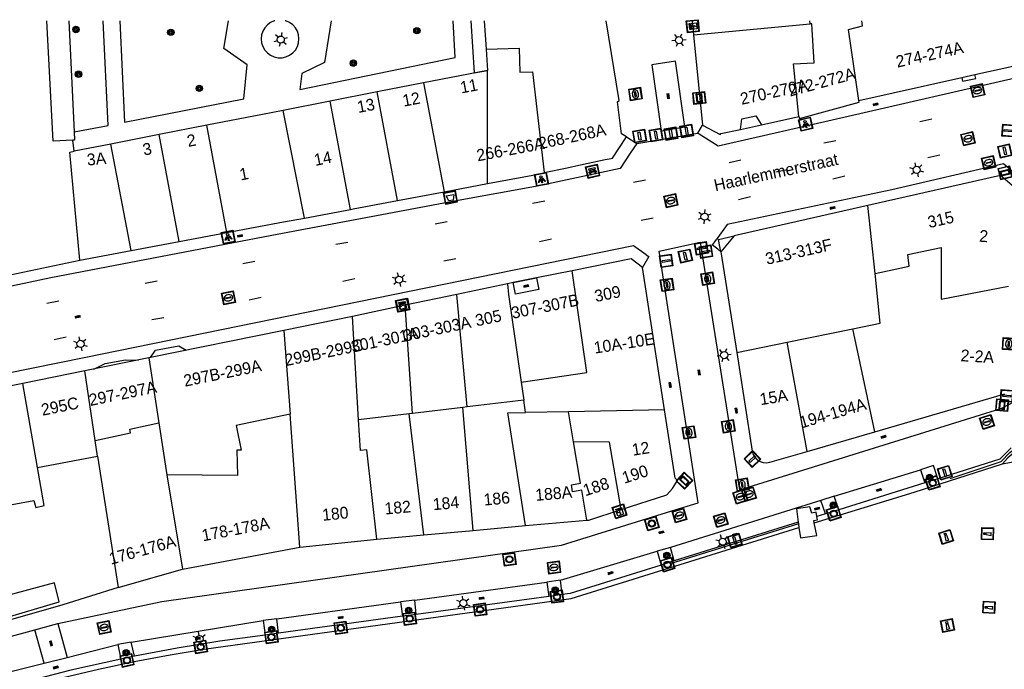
# Model space of a CAD drawing. Header units: metres. Extents: x 93870 to 95789, y 463036 to 464040.
# Tile 116 of 256: x 94200 to 94283, y 463985 to 464040. Entities that reach past the tile are written whole.
import ezdxf
from ezdxf.enums import TextEntityAlignment as Align

# ---------------------------------------------------------------- set-up
doc = ezdxf.new("R2010")
doc.units = ezdxf.units.M
doc.header["$LTSCALE"] = 25.4
for name, color, linetype in [('B_BEBOUWINGSGRENS_0', 1, 'Continuous'), ('B_LUIFEL_1', 200, 'Continuous'), ('B_OVERBOUWLIJN_LIJN_1', 7, 'Continuous'), ('B_TUSSENMUUR_0', 7, 'Continuous'), ('G_GRENS_ALGEMEEN_0', 7, 'Continuous'), ('K_KUNSTWERKGRENS_0', 1, 'Continuous'), ('Q_AFVALBAK_0', 7, 'Continuous'), ('Q_BANK_0', 7, 'Continuous'), ('Q_BOOM_0', 3, 'Continuous'), ('Q_BRANDKRAAN_0', 5, 'Continuous'), ('Q_CAI-KAST_0', 10, 'Continuous'), ('Q_ELEKTRAKAST_0', 7, 'Continuous'), ('Q_INSPECTIE_OF_RIOOLPUT_0', 253, 'Continuous'), ('Q_KOLK_0', 254, 'Continuous'), ('Q_LICHTMAST_0', 2, 'Continuous'), ('Q_LICHTPUNT_0', 7, 'Continuous'), ('Q_LIJNAFWATERING_LIJN_0', 7, 'Continuous'), ('Q_MEERPAAL_0', 7, 'Continuous'), ('Q_MEERRING_0', 7, 'Continuous'), ('Q_STRAATNAAMBORD_0', 7, 'Continuous'), ('Q_VERKEERSBORDPAAL_0', 40, 'Continuous'), ('Q_WATERLEIDINGPUT_0', 5, 'Continuous'), ('S_GBKN_SYMBOOL_OV_GROOT_0', 7, 'Continuous'), ('T_HEK_0', 57, 'Continuous'), ('T_HEK_LIJN_0', 6, 'Continuous'), ('T_MUUR_30CM_0', 10, 'Continuous'), ('V_WEGGRENS_0', 7, 'Continuous'), ('W_KADEMUUR_30CM_0', 10, 'Continuous'), ('W_WATERGRENS_0', 5, 'Continuous'), ('Z_GBKN_HUISNUMMER_0', 252, 'Continuous'), ('Z_STRAATNAAM_0', 252, 'Continuous')]:
    doc.layers.add(name, color=color, linetype=linetype)
doc.layers.add('Q_AFSLUITPAAL_0', color=7, linetype='Continuous', true_color=0xf86a3a)
doc.layers.add('Q_PAAL_STEEN_0', color=7, linetype='Continuous', true_color=0xa97373)

# ---------------------------------------------------------------- blocks, each defined once
blk = doc.blocks.new('Q_AFVALBAK')
for points in [[(-0.5, 0.5), (0.5, 0.5), (0.5, -0.5), (-0.5, -0.5)], [(-0.336, 0.197), (0.331, 0.197), (0.19, -0.251), (-0.196, -0.251)]]:
    blk.add_lwpolyline(points, close=True)
blk.add_lwpolyline([(-0.442, 0.464), (0.438, 0.464, -0.414214), (0.459, 0.442), (0.459, -0.437, -0.414214), (0.438, -0.459), (-0.442, -0.459, -0.414214), (-0.463, -0.437), (-0.463, 0.442), (-0.463, 0.444), (-0.463, 0.446), (-0.463, 0.448), (-0.462, 0.45), (-0.461, 0.451), (-0.46, 0.453), (-0.459, 0.455), (-0.458, 0.456), (-0.457, 0.457), (-0.456, 0.459), (-0.454, 0.46), (-0.453, 0.461), (-0.451, 0.462), (-0.449, 0.462), (-0.447, 0.463), (-0.446, 0.463), (-0.444, 0.464), (-0.442, 0.464)], format="xyb")
blk = doc.blocks.new('Q_STRAATNAAMBORD')
for points in [[(-0.5, 0.5), (0.5, 0.5), (0.5, -0.5), (-0.5, -0.5)], [(-0.369, 0.22), (0.358, 0.22), (0.358, -0.214), (-0.369, -0.214)]]:
    blk.add_lwpolyline(points, close=True)
for points in [[(-0.442, 0.464), (0.438, 0.464, -0.414214), (0.459, 0.442), (0.459, -0.437, -0.414214), (0.438, -0.459), (-0.442, -0.459, -0.414214), (-0.463, -0.437), (-0.463, 0.442), (-0.463, 0.444), (-0.463, 0.446), (-0.463, 0.448), (-0.462, 0.45), (-0.461, 0.451), (-0.46, 0.453), (-0.459, 0.455), (-0.458, 0.456), (-0.457, 0.457), (-0.456, 0.459), (-0.454, 0.46), (-0.453, 0.461), (-0.451, 0.462), (-0.449, 0.462), (-0.447, 0.463), (-0.446, 0.463), (-0.444, 0.464), (-0.442, 0.464)], [(-0.287, 0.16), (0.281, 0.16, -0.414214), (0.303, 0.139), (0.303, -0.134, -0.414214), (0.281, -0.156), (-0.287, -0.156, -0.414214), (-0.308, -0.134), (-0.308, 0.139), (-0.308, 0.14), (-0.308, 0.142), (-0.307, 0.144), (-0.307, 0.146), (-0.306, 0.148), (-0.305, 0.149), (-0.304, 0.151), (-0.303, 0.152), (-0.302, 0.154), (-0.3, 0.155), (-0.299, 0.156), (-0.297, 0.157), (-0.296, 0.158), (-0.294, 0.159), (-0.292, 0.159), (-0.29, 0.16), (-0.288, 0.16), (-0.287, 0.16)]]:
    blk.add_lwpolyline(points, format="xyb")
blk = doc.blocks.new('Q_CAI-KAST')
for points in [[(-0.5, 0.5), (0.5, 0.5), (0.5, -0.5), (-0.5, -0.5)], [(-0.262, 0.264), (0.25, 0.264), (0.25, 0.187), (-0.262, 0.187)], [(-0.262, 0.107), (0.25, 0.107), (0.25, -0.332), (-0.262, -0.332)]]:
    blk.add_lwpolyline(points, close=True)
blk.add_lwpolyline([(-0.442, 0.464), (0.438, 0.464, -0.414214), (0.459, 0.442), (0.459, -0.437, -0.414214), (0.438, -0.459), (-0.442, -0.459, -0.414214), (-0.463, -0.437), (-0.463, 0.442), (-0.463, 0.444), (-0.463, 0.446), (-0.463, 0.448), (-0.462, 0.45), (-0.461, 0.451), (-0.46, 0.453), (-0.459, 0.455), (-0.458, 0.456), (-0.457, 0.457), (-0.456, 0.459), (-0.454, 0.46), (-0.453, 0.461), (-0.451, 0.462), (-0.449, 0.462), (-0.447, 0.463), (-0.446, 0.463), (-0.444, 0.464), (-0.442, 0.464)], format="xyb")
blk.add_circle((-0.177, -0.034), 0.0354)
blk = doc.blocks.new('Q_ELEKTRAKAST')
for points in [[(-0.5, 0.5), (0.5, 0.5), (0.5, -0.5), (-0.5, -0.5)], [(-0.262, 0.264), (0.25, 0.264), (0.25, 0.187), (-0.262, 0.187)], [(-0.262, 0.107), (0.25, 0.107), (0.25, -0.332), (-0.262, -0.332)]]:
    blk.add_lwpolyline(points, close=True)
blk.add_lwpolyline([(-0.442, 0.464), (0.438, 0.464, -0.414214), (0.459, 0.442), (0.459, -0.437, -0.414214), (0.438, -0.459), (-0.442, -0.459, -0.414214), (-0.463, -0.437), (-0.463, 0.442), (-0.463, 0.444), (-0.463, 0.446), (-0.463, 0.448), (-0.462, 0.45), (-0.461, 0.451), (-0.46, 0.453), (-0.459, 0.455), (-0.458, 0.456), (-0.457, 0.457), (-0.456, 0.459), (-0.454, 0.46), (-0.453, 0.461), (-0.451, 0.462), (-0.449, 0.462), (-0.447, 0.463), (-0.446, 0.463), (-0.444, 0.464), (-0.442, 0.464)], format="xyb")
blk.add_lwpolyline([(-0.177, 0.001, -1), (-0.177, -0.069, -1)], format="xyb", close=True)
blk.add_lwpolyline([(0.044, 0.088), (-0.056, -0.112), (0.044, -0.112), (-0.056, -0.312)])
blk = doc.blocks.new('Q_LICHTMAST')
for points in [[(-0.26, 0.15), (-0.52, 0.3)], [(0, 0.3), (0, 0.6)], [(0.26, 0.15), (0.52, 0.3)], [(-0.26, -0.15), (-0.52, -0.3)], [(0, -0.3), (0, -0.6)], [(0.26, -0.15), (0.52, -0.3)]]:
    blk.add_lwpolyline(points)
blk.add_circle((0, 0), 0.3)
blk = doc.blocks.new('Q_VERKEERSBORDPAAL')
for points in [[(-0.5, 0.5), (0.5, 0.5), (0.5, -0.5), (-0.5, -0.5)], [(-0.08, 0.333), (0.071, 0.333), (0.071, -0.329), (-0.08, -0.329)]]:
    blk.add_lwpolyline(points, close=True)
blk.add_lwpolyline([(-0.442, 0.464), (0.438, 0.464, -0.414214), (0.459, 0.442), (0.459, -0.437, -0.414214), (0.438, -0.459), (-0.442, -0.459, -0.414214), (-0.463, -0.437), (-0.463, 0.442), (-0.463, 0.444), (-0.463, 0.446), (-0.463, 0.448), (-0.462, 0.45), (-0.461, 0.451), (-0.46, 0.453), (-0.459, 0.455), (-0.458, 0.456), (-0.457, 0.457), (-0.456, 0.459), (-0.454, 0.46), (-0.453, 0.461), (-0.451, 0.462), (-0.449, 0.462), (-0.447, 0.463), (-0.446, 0.463), (-0.444, 0.464), (-0.442, 0.464)], format="xyb")
blk = doc.blocks.new('Q_AFSLUITPAAL')
for points in [[(-0.5, 0.5), (0.5, 0.5), (0.5, -0.5), (-0.5, -0.5)], [(-0.08, 0.333), (0.071, 0.333), (0.071, -0.329), (-0.08, -0.329)]]:
    blk.add_lwpolyline(points, close=True)
blk.add_lwpolyline([(-0.442, 0.464), (0.438, 0.464, -0.414214), (0.459, 0.442), (0.459, -0.437, -0.414214), (0.438, -0.459), (-0.442, -0.459, -0.414214), (-0.463, -0.437), (-0.463, 0.442), (-0.463, 0.444), (-0.463, 0.446), (-0.463, 0.448), (-0.462, 0.45), (-0.461, 0.451), (-0.46, 0.453), (-0.459, 0.455), (-0.458, 0.456), (-0.457, 0.457), (-0.456, 0.459), (-0.454, 0.46), (-0.453, 0.461), (-0.451, 0.462), (-0.449, 0.462), (-0.447, 0.463), (-0.446, 0.463), (-0.444, 0.464), (-0.442, 0.464)], format="xyb")
blk = doc.blocks.new('Q_PAAL_STEEN')
for points in [[(-0.5, 0.5), (0.5, 0.5), (0.5, -0.5), (-0.5, -0.5)], [(-0.08, 0.333), (0.071, 0.333), (0.071, -0.329), (-0.08, -0.329)]]:
    blk.add_lwpolyline(points, close=True)
blk.add_lwpolyline([(-0.442, 0.464), (0.438, 0.464, -0.414214), (0.459, 0.442), (0.459, -0.437, -0.414214), (0.438, -0.459), (-0.442, -0.459, -0.414214), (-0.463, -0.437), (-0.463, 0.442), (-0.463, 0.444), (-0.463, 0.446), (-0.463, 0.448), (-0.462, 0.45), (-0.461, 0.451), (-0.46, 0.453), (-0.459, 0.455), (-0.458, 0.456), (-0.457, 0.457), (-0.456, 0.459), (-0.454, 0.46), (-0.453, 0.461), (-0.451, 0.462), (-0.449, 0.462), (-0.447, 0.463), (-0.446, 0.463), (-0.444, 0.464), (-0.442, 0.464)], format="xyb")
blk = doc.blocks.new('Q_WATERLEIDINGPUT')
blk.add_lwpolyline([(-0.5, 0.5), (0.5, 0.5), (0.5, -0.5), (-0.5, -0.5)], close=True)
for points in [[(-0.442, 0.464), (0.438, 0.464, -0.414214), (0.459, 0.442), (0.459, -0.437, -0.414214), (0.438, -0.459), (-0.442, -0.459, -0.414214), (-0.463, -0.437), (-0.463, 0.442), (-0.463, 0.444), (-0.463, 0.446), (-0.463, 0.448), (-0.462, 0.45), (-0.461, 0.451), (-0.46, 0.453), (-0.459, 0.455), (-0.458, 0.456), (-0.457, 0.457), (-0.456, 0.459), (-0.454, 0.46), (-0.453, 0.461), (-0.451, 0.462), (-0.449, 0.462), (-0.447, 0.463), (-0.446, 0.463), (-0.444, 0.464), (-0.442, 0.464)], [(-0.345, 0.105, 0.380426), (-0.276, -0.18)], [(-0.008, 0.266, 0.240218), (-0.345, 0.105)], [(-0.194, 0.045, 0.853344), (-0.194, -0.032)], [(0.331, 0.111, 0.240191), (-0.008, 0.266)], [(0.185, -0.032, 0.849746), (0.185, 0.045)], [(0.267, -0.176, 0.380426), (0.331, 0.111)], [(-0.276, -0.18, 0.148452), (0.012, -0.257)], [(0.012, -0.257, 0.131742), (0.267, -0.176)]]:
    blk.add_lwpolyline(points, format="xyb")
for points in [[(-0.194, 0.045), (0.185, 0.045)], [(0.185, -0.032), (-0.194, -0.032)]]:
    blk.add_lwpolyline(points)
blk = doc.blocks.new('Q_INSPECTIE_OF_RIOOLPUT')
blk.add_lwpolyline([(-0.5, 0.5), (0.5, 0.5), (0.5, -0.5), (-0.5, -0.5)], close=True)
for points in [[(-0.442, 0.464), (0.438, 0.464, -0.414214), (0.459, 0.442), (0.459, -0.437, -0.414214), (0.438, -0.459), (-0.442, -0.459, -0.414214), (-0.463, -0.437), (-0.463, 0.442), (-0.463, 0.444), (-0.463, 0.446), (-0.463, 0.448), (-0.462, 0.45), (-0.461, 0.451), (-0.46, 0.453), (-0.459, 0.455), (-0.458, 0.456), (-0.457, 0.457), (-0.456, 0.459), (-0.454, 0.46), (-0.453, 0.461), (-0.451, 0.462), (-0.449, 0.462), (-0.447, 0.463), (-0.446, 0.463), (-0.444, 0.464), (-0.442, 0.464)], [(-0.345, 0.105, 0.380426), (-0.276, -0.18)], [(-0.008, 0.266, 0.240218), (-0.345, 0.105)], [(-0.194, 0.045, 0.853344), (-0.194, -0.032)], [(0.331, 0.111, 0.240191), (-0.008, 0.266)], [(0.185, -0.032, 0.849746), (0.185, 0.045)], [(0.267, -0.176, 0.380426), (0.331, 0.111)], [(-0.276, -0.18, 0.148452), (0.012, -0.257)], [(0.012, -0.257, 0.131742), (0.267, -0.176)]]:
    blk.add_lwpolyline(points, format="xyb")
for points in [[(-0.194, 0.045), (0.185, 0.045)], [(0.185, -0.032), (-0.194, -0.032)]]:
    blk.add_lwpolyline(points)
blk = doc.blocks.new('Q_KOLK')
blk.add_lwpolyline([(-0.5, 0.5), (0.5, 0.5), (0.5, -0.5), (-0.5, -0.5)], close=True)
for points in [[(-0.442, 0.464), (0.438, 0.464, -0.414214), (0.459, 0.442), (0.459, -0.437, -0.414214), (0.438, -0.459), (-0.442, -0.459, -0.414214), (-0.463, -0.437), (-0.463, 0.442, -0.414214), (-0.442, 0.464)], [(-0.345, 0.105, 0.380426), (-0.276, -0.18)], [(-0.008, 0.266, 0.240218), (-0.345, 0.105)], [(-0.194, 0.045, 0.853344), (-0.194, -0.032)], [(0.331, 0.111, 0.240191), (-0.008, 0.266)], [(0.185, -0.032, 0.849746), (0.185, 0.045)], [(0.267, -0.176, 0.380426), (0.331, 0.111)], [(-0.276, -0.18, 0.148452), (0.012, -0.257)], [(0.012, -0.257, 0.131742), (0.267, -0.176)]]:
    blk.add_lwpolyline(points, format="xyb")
for points in [[(-0.194, 0.045), (0.185, 0.045)], [(0.185, -0.032), (-0.194, -0.032)]]:
    blk.add_lwpolyline(points)
blk = doc.blocks.new('Q_BRANDKRAAN')
blk.add_lwpolyline([(-0.5, 0.5), (0.5, 0.5), (0.5, -0.5), (-0.5, -0.5)], close=True)
for points in [[(-0.442, 0.464), (0.438, 0.464, -0.414214), (0.459, 0.442), (0.459, -0.437, -0.414214), (0.438, -0.459), (-0.442, -0.459, -0.414214), (-0.463, -0.437), (-0.463, 0.442), (-0.463, 0.444), (-0.463, 0.446), (-0.463, 0.448), (-0.462, 0.45), (-0.461, 0.451), (-0.46, 0.453), (-0.459, 0.455), (-0.458, 0.456), (-0.457, 0.457), (-0.456, 0.459), (-0.454, 0.46), (-0.453, 0.461), (-0.451, 0.462), (-0.449, 0.462), (-0.447, 0.463), (-0.446, 0.463), (-0.444, 0.464), (-0.442, 0.464)], [(-0.345, 0.105, 0.380426), (-0.276, -0.18)], [(-0.008, 0.266, 0.240218), (-0.345, 0.105)], [(-0.194, 0.045, 0.853344), (-0.194, -0.032)], [(0.331, 0.111, 0.240191), (-0.008, 0.266)], [(0.185, -0.032, 0.849746), (0.185, 0.045)], [(0.267, -0.176, 0.380426), (0.331, 0.111)], [(-0.276, -0.18, 0.148452), (0.012, -0.257)], [(0.012, -0.257, 0.131742), (0.267, -0.176)]]:
    blk.add_lwpolyline(points, format="xyb")
for points in [[(-0.194, 0.045), (0.185, 0.045)], [(0.185, -0.032), (-0.194, -0.032)]]:
    blk.add_lwpolyline(points)
blk = doc.blocks.new('Q_MEERRING')
blk.add_lwpolyline([(-0.5, 0.5), (0.5, 0.5), (0.5, -0.5), (-0.5, -0.5)], close=True)
blk.add_lwpolyline([(-0.442, 0.464), (0.438, 0.464, -0.414214), (0.459, 0.442), (0.459, -0.437, -0.414214), (0.438, -0.459), (-0.442, -0.459, -0.414214), (-0.463, -0.437), (-0.463, 0.442), (-0.463, 0.444), (-0.463, 0.446), (-0.463, 0.448), (-0.462, 0.45), (-0.461, 0.451), (-0.46, 0.453), (-0.459, 0.455), (-0.458, 0.456), (-0.457, 0.457), (-0.456, 0.459), (-0.454, 0.46), (-0.453, 0.461), (-0.451, 0.462), (-0.449, 0.462), (-0.447, 0.463), (-0.446, 0.463), (-0.444, 0.464), (-0.442, 0.464)], format="xyb")
for radius in [0.3, 0.3, 0.25, 0.25]:
    blk.add_circle((0, 0), radius)
blk = doc.blocks.new('Q_LICHTPUNT')
for points in [[(-0.5, 0.5), (0.5, 0.5), (0.5, -0.5), (-0.5, -0.5)], [(-0.463, 0.464), (0.459, 0.464), (0.459, -0.459), (-0.463, -0.459)], [(-0.123, 0.08), (-0.077, 0.051), (-0.255, -0.233), (-0.301, -0.204)], [(-0.033, 0.032), (0.021, 0.032), (0.021, -0.303), (-0.033, -0.303)], [(0.075, 0.051), (0.121, 0.079), (0.293, -0.209), (0.247, -0.236)]]:
    blk.add_lwpolyline(points, close=True)
blk.add_circle((-0.002, 0.21), 0.103)
blk = doc.blocks.new('Q_BANK')
blk.add_lwpolyline([(-0.5, 0.5), (0.5, 0.5), (0.5, -0.5), (-0.5, -0.5)], close=True)
blk.add_lwpolyline([(-0.442, 0.464), (0.438, 0.464, -0.414214), (0.459, 0.442), (0.459, -0.437, -0.414214), (0.438, -0.459), (-0.442, -0.459, -0.414214), (-0.463, -0.437), (-0.463, 0.442), (-0.463, 0.444), (-0.463, 0.446), (-0.463, 0.448), (-0.462, 0.45), (-0.461, 0.451), (-0.46, 0.453), (-0.459, 0.455), (-0.458, 0.456), (-0.457, 0.457), (-0.456, 0.459), (-0.454, 0.46), (-0.453, 0.461), (-0.451, 0.462), (-0.449, 0.462), (-0.447, 0.463), (-0.446, 0.463), (-0.444, 0.464), (-0.442, 0.464)], format="xyb")
for points in [[(-0.267, 0.022), (-0.366, -0.078)], [(-0.18, 0.132), (-0.267, 0.132), (-0.267, 0.276)], [(-0.267, 0.276), (0.258, 0.276), (0.258, 0.132), (0.173, 0.132)], [(-0.18, 0.022), (-0.267, 0.022)], [(-0.267, 0.022), (-0.18, 0.022)], [(-0.18, 0.022), (-0.18, 0.132)], [(-0.18, 0.132), (-0.144, 0.132)], [(-0.144, 0.132), (-0.144, 0.022)], [(0.131, 0.132), (-0.144, 0.132)], [(0.131, 0.022), (-0.144, 0.022)], [(-0.144, 0.022), (0.131, 0.022)], [(0.131, 0.022), (-0.144, 0.022)], [(-0.144, 0.022), (0.131, 0.022)], [(-0.144, 0.022), (0.131, 0.022)], [(0.131, 0.022), (0.131, 0.132)], [(0.131, 0.132), (0.173, 0.132)], [(0.173, 0.132), (0.173, 0.022)], [(0.173, 0.022), (0.255, 0.022)], [(0.173, 0.022), (0.255, 0.022)], [(0.255, 0.022), (0.357, -0.078)], [(-0.236, -0.078), (-0.366, -0.078)], [(-0.192, -0.078), (-0.192, -0.27), (-0.236, -0.27), (-0.236, -0.078)], [(-0.236, -0.078), (-0.192, -0.078)], [(0.183, -0.078), (-0.192, -0.078)], [(0.226, -0.078), (0.226, -0.268), (0.183, -0.268), (0.183, -0.078)], [(0.183, -0.078), (0.226, -0.078)], [(0.357, -0.078), (0.226, -0.078)]]:
    blk.add_lwpolyline(points)
blk = doc.blocks.new('Q_BOOM')
for radius in [0.27, 0.18, 0.09]:
    blk.add_circle((0, 0), radius)
blk = doc.blocks.new('Q_MEERPAAL')
for points in [[(-0.5, 0.5), (0.5, 0.5), (0.5, -0.5), (-0.5, -0.5)], [(-0.076, 0.32), (0.068, 0.32), (0.068, 0.17), (-0.076, 0.17)]]:
    blk.add_lwpolyline(points, close=True)
blk.add_lwpolyline([(-0.442, 0.464), (0.438, 0.464, -0.414214), (0.459, 0.442), (0.459, -0.437, -0.414214), (0.438, -0.459), (-0.442, -0.459, -0.414214), (-0.463, -0.437), (-0.463, 0.442), (-0.463, 0.444), (-0.463, 0.446), (-0.463, 0.448), (-0.462, 0.45), (-0.461, 0.451), (-0.46, 0.453), (-0.459, 0.455), (-0.458, 0.456), (-0.457, 0.457), (-0.456, 0.459), (-0.454, 0.46), (-0.453, 0.461), (-0.451, 0.462), (-0.449, 0.462), (-0.447, 0.463), (-0.446, 0.463), (-0.444, 0.464), (-0.442, 0.464)], format="xyb")
for points in [[(-0.076, 0.124), (-0.136, -0.311)], [(-0.076, 0.124), (0.068, 0.124)], [(0.068, 0.124), (0.122, -0.311)], [(-0.136, -0.311), (0.122, -0.311)]]:
    blk.add_lwpolyline(points)
blk = doc.blocks.new('S_GBKN_SYMBOOL_OV_GROOT')
for points in [[(-0.21875, 0.0625), (0.21875, 0.0625)], [(-0.21875, 0), (0.21875, 0)], [(-0.1875, 0.0625), (-0.1875, 0)], [(-0.125, 0.09375), (-0.125, 0.0625)], [(-0.125, 0), (-0.125, -0.0625)], [(-0.0625, 0.0625), (-0.0625, 0)], [(0, 0.09375), (0, 0.0625)], [(0, 0), (0, -0.0625)], [(0.0625, 0.0625), (0.0625, 0)], [(0.125, 0.09375), (0.125, 0.0625)], [(0.125, 0), (0.125, -0.0625)], [(0.1875, 0.0625), (0.1875, 0)], [(-0.21875, -0.0625), (0.21875, -0.0625)], [(-0.1875, -0.0625), (-0.1875, -0.09375)], [(-0.0625, -0.0625), (-0.0625, -0.09375)], [(0.0625, -0.0625), (0.0625, -0.09375)], [(0.1875, -0.0625), (0.1875, -0.09375)]]:
    blk.add_lwpolyline(points)
blk = doc.blocks.new('LDN_BLOK7_AUTOCAD_OD_1_FMEBLOCK3')
at = {"layer": 'V_WEGGRENS_0'}
blk.add_line((6.566, -0.211), (6.405, 2.901), dxfattribs=at)
blk.add_lwpolyline([(-3.93, 2.901), (-4.476, -0.631), (-6.396, -1.561), (-6.566, -2.901), (6.566, -0.211)], dxfattribs=at)
blk = doc.blocks.new('LDN_BLOK7_AUTOCAD_OD_1_FMEBLOCK4')
at = {"layer": 'V_WEGGRENS_0'}
blk.add_line((-5.382, 4.287), (-4.984, -4.287), dxfattribs=at)
blk.add_lwpolyline([(-4.984, -4.287), (5.112, -2.325), (5.382, 0.555), (3.412, 1.935), (3.82, 4.287)], dxfattribs=at)
blk = doc.blocks.new('LDN_BLOK7_AUTOCAD_OD_1_FMEBLOCK5')
at = {"layer": 'V_WEGGRENS_0'}
for points in [[(-0.437, 1.562), (-0.494, 1.55), (-0.8, 1.415), (-1.071, 1.217), (-1.294, 0.968), (-1.462, 0.679), (-1.565, 0.361), (-1.6, 0.028), (-1.565, -0.305), (-1.462, -0.623), (-1.294, -0.912), (-1.071, -1.16), (-0.8, -1.358), (-0.494, -1.494), (-0.167, -1.563), (0.167, -1.563), (0.494, -1.494), (0.8, -1.358), (1.071, -1.16), (1.294, -0.912), (1.462, -0.623), (1.565, -0.305), (1.6, 0.028)], [(1.6, 0.028), (1.565, 0.361), (1.462, 0.679), (1.294, 0.968), (1.071, 1.217), (0.8, 1.415), (0.494, 1.55), (0.437, 1.562)]]:
    blk.add_lwpolyline(points, dxfattribs=at)

msp = doc.modelspace()

# ---------------------------------------------------------------- linework, layer by layer
at = {"layer": 'B_BEBOUWINGSGRENS_0'}
for p, q in [((94238.884, 464039.532), (94239.037, 464037.12)), ((94256.457, 464039.532), (94256.577, 464038.352)), ((94256.577, 464038.352), (94257.353, 464030.71)), ((94239.037, 464037.12), (94239.15, 464035.34)), ((94280.379, 464034.977), (94283.602, 464035.691)), ((94239.15, 464035.34), (94233.753, 464034.284)), ((94279.277, 464034.733), (94280.379, 464034.977)), ((94233.753, 464034.284), (94229.828, 464033.517)), ((94270.573, 464032.804), (94279.277, 464034.733)), ((94229.828, 464033.517), (94225.852, 464032.739)), ((94225.852, 464032.739), (94221.87, 464031.96)), ((94215.4, 464030.695), (94211.377, 464029.907)), ((94262.339, 464030.745), (94265.494, 464031.439)), ((94211.377, 464029.907), (94207.304, 464029.11)), ((94204.19, 464028.5), (94204.07, 464029.44)), ((94207.304, 464029.11), (94204.19, 464028.5)), ((94235.486, 464025.075), (94239.167, 464025.765)), ((94282.54, 464026.438), (94271.34, 464023.905)), ((94283.923, 464025.259), (94282.54, 464026.438)), ((94231.554, 464024.338), (94235.486, 464025.075)), ((94223.662, 464022.858), (94227.573, 464023.591)), ((94213.077, 464020.873), (94217.105, 464021.628)), ((94208.998, 464020.108), (94213.077, 464020.873)), ((94204.674, 464019.297), (94208.998, 464020.108)), ((94258.88, 464020), (94260.234, 464011.477)), ((94179.37, 464013.97), (94204.674, 464019.297)), ((94246.317, 464018.404), (94243.3, 464017.798)), ((94254.13, 464006.648), (94252.26, 464018.68)), ((94241.339, 464017.403), (94240.855, 464017.306)), ((94240.855, 464017.306), (94236.563, 464016.403)), ((94236.563, 464016.403), (94232.184, 464015.482)), ((94232.184, 464015.482), (94227.722, 464014.544)), ((94227.722, 464014.544), (94221.931, 464013.359)), ((94221.931, 464013.359), (94210.495, 464011.028)), ((94210.495, 464011.028), (94205.098, 464009.927)), ((94205.098, 464009.927), (94199.859, 464008.862)), ((94199.859, 464008.862), (94193.555, 464007.628)), ((94271.911, 464004.795), (94282.91, 464007.981)), ((94266.208, 464003.13), (94271.911, 464004.795)), ((94201.088, 464001.771), (94206.163, 464002.723)), ((94206.163, 464002.723), (94207.912, 463991.633)), ((94263.043, 464002.206), (94266.208, 464003.13)), ((94250.461, 463998.202), (94254.333, 463999.444)), ((94237.954, 463996.448), (94242.374, 463996.852)), ((94242.374, 463996.852), (94247.571, 463997.313)), ((94223.276, 463995.044), (94229.791, 463995.714)), ((94229.791, 463995.714), (94233.773, 463996.071)), ((94233.773, 463996.071), (94237.954, 463996.448)), ((94213.348, 463993.158), (94223.276, 463995.044)), ((94207.912, 463991.633), (94213.348, 463993.158))]:
    msp.add_line(p, q, dxfattribs=at)
for points in [[(94204.07, 464029.44), (94202.42, 464029.35), (94201.881, 464039.532)], [(94250.926, 464029.712), (94250.5, 464029.98), (94250.14, 464032.68), (94250.29, 464032.78), (94249.207, 464039.532)], [(94265.494, 464031.439), (94265.546, 464031.265), (94270.604, 464032.642), (94270.573, 464032.804)], [(94221.87, 464031.96), (94220.11, 464031.617), (94215.4, 464030.695)], [(94257.353, 464030.71), (94258.826, 464029.908), (94258.903, 464029.988), (94260.55, 464030.35)], [(94260.55, 464030.35), (94260.662, 464031.245), (94261.854, 464031.507), (94262.339, 464030.745)], [(94243.948, 464026.695), (94245.888, 464027.106), (94246.631, 464027.264), (94249.116, 464027.79), (94249.611, 464027.895), (94249.727, 464027.92), (94250.926, 464029.712)], [(94239.167, 464025.765), (94243.929, 464026.658), (94243.948, 464026.695)], [(94227.573, 464023.591), (94227.793, 464023.632), (94231.554, 464024.338)], [(94271.34, 464023.905), (94260.022, 464021.346), (94258.88, 464020)], [(94217.105, 464021.628), (94221.893, 464022.526), (94223.662, 464022.858)], [(94252.26, 464018.68), (94251.312, 464019.409), (94246.317, 464018.404)], [(94243.3, 464017.798), (94243.497, 464016.814), (94241.536, 464016.425), (94241.339, 464017.403)], [(94260.234, 464011.477), (94261.557, 464003.146), (94261.637, 464002.875), (94261.779, 464002.63), (94261.975, 464002.426), (94262.214, 464002.275), (94262.482, 464002.185), (94262.764, 464002.162), (94263.043, 464002.206)], [(94254.333, 463999.444), (94254.799, 464000), (94255.234, 464000.667), (94255.03, 464000.86), (94254.13, 464006.648)], [(94195.26, 463997.95), (94200.78, 463998.97), (94200.94, 463998.38), (94201.643, 463998.567), (94201.088, 464001.771)], [(94247.571, 463997.313), (94247.732, 463997.327), (94250.461, 463998.202)]]:
    msp.add_lwpolyline(points, dxfattribs=at)
at = {"layer": 'B_LUIFEL_1'}
for p, q in [((94237.75, 464039.532), (94238.03, 464035.121)), ((94238.03, 464035.121), (94239.15, 464035.34))]:
    msp.add_line(p, q, dxfattribs=at)
msp.add_lwpolyline([(94197.995, 463988.937), (94202.911, 463990.416), (94202.52, 463992.019), (94197.797, 463990.745)], dxfattribs=at)
at = {"layer": 'B_OVERBOUWLIJN_LIJN_1'}
for p, q in [((94260.55, 464030.35), (94262.339, 464030.745)), ((94241.339, 464017.403), (94243.3, 464017.798))]:
    msp.add_line(p, q, dxfattribs=at)
for points in [[(94283.923, 464025.259), (94283.987, 464026.774), (94282.54, 464026.438)], [(94258.88, 464020), (94258.704, 464021.051), (94260.022, 464021.346)], [(94210.645, 464011.058), (94211.071, 464011.674), (94213.042, 464012.051), (94213.67, 464011.675)], [(94205.84, 464010.079), (94206.798, 464010.561), (94208.521, 464010.872), (94209.606, 464010.846)]]:
    msp.add_lwpolyline(points, dxfattribs=at)
at = {"layer": 'B_TUSSENMUUR_0'}
for p, q in [((94256.577, 464038.352), (94266.451, 464039.285)), ((94266.451, 464039.285), (94266.425, 464039.532)), ((94239.167, 464025.765), (94239.15, 464035.34)), ((94233.753, 464034.284), (94235.486, 464025.075)), ((94231.554, 464024.338), (94229.828, 464033.517)), ((94227.573, 464023.591), (94225.852, 464032.739)), ((94223.662, 464022.858), (94221.87, 464031.96)), ((94217.105, 464021.628), (94215.4, 464030.695)), ((94213.077, 464020.873), (94211.377, 464029.907)), ((94208.998, 464020.108), (94207.304, 464029.11)), ((94271.939, 464018.164), (94271.34, 464023.905)), ((94237.434, 464006.891), (94236.563, 464016.403)), ((94232.813, 464006.342), (94232.184, 464015.482)), ((94228.245, 464005.798), (94227.722, 464014.544)), ((94221.931, 464013.359), (94222.452, 464006.262)), ((94264.496, 464012.348), (94270.056, 464013.483)), ((94271.911, 464004.795), (94270.056, 464013.483)), ((94260.234, 464011.477), (94264.496, 464012.348)), ((94266.208, 464003.13), (94264.496, 464012.348)), ((94210.495, 464011.028), (94211.343, 464005.544)), ((94205.967, 464004.051), (94205.098, 464009.927)), ((94201.088, 464001.771), (94199.859, 464008.862)), ((94242.006, 464008.991), (94242.228, 464007.461)), ((94242.228, 464007.461), (94237.434, 464006.891)), ((94242.381, 464006.412), (94242.228, 464007.461)), ((94237.064, 464006.847), (94232.813, 464006.342)), ((94237.434, 464006.891), (94237.064, 464006.847)), ((94237.954, 463996.448), (94237.064, 464006.847)), ((94254.13, 464006.648), (94245.995, 464006.485)), ((94223.276, 463995.044), (94222.452, 464006.262)), ((94232.521, 464006.307), (94228.245, 464005.798)), ((94232.813, 464006.342), (94232.521, 464006.307)), ((94233.773, 463996.071), (94232.521, 464006.307)), ((94245.995, 464006.485), (94242.381, 464006.412)), ((94246.434, 464003.932), (94245.995, 464006.485)), ((94211.343, 464005.544), (94212.024, 464001.147)), ((94206.163, 464002.723), (94205.967, 464004.051)), ((94212.024, 464001.147), (94213.348, 463993.158))]:
    msp.add_line(p, q, dxfattribs=at)
for points in [[(94265.494, 464031.439), (94265.04, 464035.878), (94266.775, 464035.975), (94266.591, 464039.272), (94266.451, 464039.285)], [(94270.573, 464032.804), (94269.684, 464038.804), (94270.869, 464039.108), (94270.819, 464039.532)], [(94239.037, 464037.12), (94241.825, 464037.226), (94241.903, 464035.178), (94242.952, 464035.218), (94243.948, 464026.695)], [(94204.674, 464019.297), (94203.829, 464028.429), (94204.19, 464028.5)], [(94271.939, 464018.164), (94274.82, 464018.778), (94274.717, 464019.779), (94277.531, 464020.378), (94277.542, 464015.985), (94283.228, 464017.086)], [(94242.006, 464008.991), (94247.569, 464009.791), (94246.317, 464018.404)], [(94270.056, 464013.483), (94272.375, 464013.956), (94271.939, 464018.164)], [(94240.855, 464017.306), (94240.935, 464016.397), (94242.006, 464008.991)], [(94222.452, 464006.262), (94217.896, 464005.33), (94218.327, 464003.224), (94217.947, 464003.23), (94218.004, 464001.081), (94212.024, 464001.147)], [(94229.791, 463995.714), (94228.947, 464003.254), (94228.4, 464003.197), (94228.245, 464005.798)], [(94242.374, 463996.852), (94240.872, 464006.382), (94242.381, 464006.412)], [(94205.967, 464004.051), (94208.948, 464004.709), (94208.901, 464005.011), (94211.343, 464005.544)], [(94247.571, 463997.313), (94247.138, 463999.838), (94246.349, 463999.703), (94246.247, 464000.294), (94247.036, 464000.43), (94246.434, 464003.932)], [(94250.461, 463998.202), (94249.48, 464003.912), (94246.434, 464003.932)]]:
    msp.add_lwpolyline(points, dxfattribs=at)
at = {"layer": 'G_GRENS_ALGEMEEN_0'}
for p, q in [((94277.252, 464000.805), (94276.161, 464000.464)), ((94267.751, 463997.838), (94267.349, 463998.973)), ((94267.751, 463997.838), (94267.022, 463997.61)), ((94268.863, 463998.185), (94267.751, 463997.838)), ((94265.437, 463997.144), (94265.455, 463997.011)), ((94265.455, 463997.011), (94265.498, 463996.702)), ((94254.948, 463993.867), (94253.849, 463993.523)), ((94245.484, 463991.026), (94244.339, 463990.871)), ((94233.131, 463989.345), (94231.967, 463989.187)), ((94221.478, 463987.759), (94220.339, 463987.604)), ((94209.29, 463985.81), (94208.147, 463985.576))]:
    msp.add_line(p, q, dxfattribs=at)
for points in [[(94267.022, 463997.61), (94266.965, 463997.999), (94266.6, 463997.9), (94266.43, 463998.45), (94265.283, 463998.26)], [(94266.801, 463997.08), (94266.76, 463997.29), (94267.06, 463997.35), (94267.022, 463997.61)]]:
    msp.add_lwpolyline(points, dxfattribs=at)
at = {"layer": 'K_KUNSTWERKGRENS_0'}
msp.add_lwpolyline([(94283.669, 464003.016), (94283.169, 464002.57), (94282.729, 464002.063)], dxfattribs=at)
at = {"layer": 'Q_LIJNAFWATERING_LIJN_0'}
for p, q in [((94275.715, 464031.014), (94276.73, 464031.231)), ((94267.598, 464029.203), (94268.608, 464029.412)), ((94259.589, 464027.552), (94260.595, 464027.763)), ((94277.413, 464028.18), (94276.396, 464027.952)), ((94251.507, 464025.878), (94252.526, 464026.093)), ((94269.374, 464026.391), (94268.361, 464026.153)), ((94242.972, 464024.099), (94243.994, 464024.299)), ((94261.402, 464024.641), (94260.391, 464024.407)), ((94234.738, 464022.366), (94235.756, 464022.576)), ((94253.164, 464022.85), (94252.146, 464022.641)), ((94226.318, 464020.633), (94227.345, 464020.828)), ((94244.57, 464021.056), (94243.561, 464020.843)), ((94218.46, 464019.016), (94219.479, 464019.21)), ((94236.47, 464019.417), (94235.458, 464019.212)), ((94210.202, 464017.345), (94211.22, 464017.549)), ((94227.923, 464017.707), (94226.917, 464017.501)), ((94201.865, 464015.647), (94202.883, 464015.855)), ((94220.022, 464016.129), (94219.004, 464015.92)), ((94211.77, 464014.407), (94210.752, 464014.243)), ((94203.508, 464012.781), (94202.486, 464012.562))]:
    msp.add_line(p, q, dxfattribs=at)
at = {"layer": 'T_HEK_0'}
msp.add_line((94203.751, 464039.532), (94204.188, 464030.129), dxfattribs=at)
msp.add_lwpolyline([(94204.188, 464030.129), (94204.22, 464029.449), (94204.07, 464029.44)], dxfattribs=at)
at = {"layer": 'T_HEK_LIJN_0'}
msp.add_line((94265.455, 463997.011), (94254.61, 463993.63), dxfattribs=at)
msp.add_lwpolyline([(94278.299, 464000.838), (94282.617, 464002.276), (94283.336, 464003.025), (94283.567, 464003.203)], dxfattribs=at)
at = {"layer": 'T_MUUR_30CM_0'}
for p, q in [((94207.912, 463991.633), (94203.217, 463990.152)), ((94203.217, 463990.152), (94198.024, 463988.669))]:
    msp.add_line(p, q, dxfattribs=at)
at = {"layer": 'V_WEGGRENS_0'}
for p, q in [((94256.935, 464030.04), (94257.353, 464030.71)), ((94251.79, 464029.168), (94256.935, 464030.04)), ((94250.926, 464029.712), (94251.79, 464029.168)), ((94283.659, 464026.698), (94282.54, 464026.438)), ((94253.666, 464020.052), (94257.131, 464020.818)), ((94257.131, 464020.818), (94260.467, 463999.873)), ((94256.963, 463998.784), (94253.666, 464020.052)), ((94243.3, 464017.798), (94241.339, 464017.403)), ((94268.492, 463999.339), (94275.789, 464001.576)), ((94276.887, 464001.946), (94275.789, 464001.576)), ((94275.789, 464001.576), (94276.161, 464000.464)), ((94277.252, 464000.805), (94276.887, 464001.946)), ((94260.467, 463999.873), (94263.281, 464000.748)), ((94276.161, 464000.464), (94268.863, 463998.185)), ((94268.492, 463999.339), (94267.349, 463998.973)), ((94268.863, 463998.185), (94268.492, 463999.339)), ((94265.263, 463998.323), (94254.625, 463995.008)), ((94254.752, 463998.097), (94256.963, 463998.784)), ((94267.349, 463998.973), (94265.263, 463998.323)), ((94265.263, 463998.323), (94265.283, 463998.26)), ((94265.283, 463998.26), (94265.437, 463997.144)), ((94265.437, 463997.144), (94254.948, 463993.867)), ((94254.625, 463995.008), (94253.498, 463994.687)), ((94254.948, 463993.867), (94254.625, 463995.008)), ((94245.334, 463992.231), (94253.498, 463994.687)), ((94253.498, 463994.687), (94253.849, 463993.523)), ((94233.001, 463990.564), (94244.188, 463992.084)), ((94245.334, 463992.231), (94244.188, 463992.084)), ((94244.188, 463992.084), (94244.339, 463990.871)), ((94245.484, 463991.026), (94245.334, 463992.231)), ((94244.339, 463990.871), (94233.131, 463989.345)), ((94221.341, 463988.967), (94231.794, 463990.419)), ((94233.001, 463990.564), (94231.794, 463990.419)), ((94231.794, 463990.419), (94231.967, 463989.187)), ((94233.131, 463989.345), (94233.001, 463990.564)), ((94231.967, 463989.187), (94221.478, 463987.759)), ((94200.864, 463988.052), (94202.813, 463988.576)), ((94202.813, 463988.576), (94203.611, 463985.717)), ((94209.016, 463987), (94220.185, 463988.832)), ((94221.341, 463988.967), (94220.185, 463988.832)), ((94220.185, 463988.832), (94220.339, 463987.604)), ((94221.478, 463987.759), (94221.341, 463988.967)), ((94201.662, 463985.226), (94200.864, 463988.052)), ((94203.611, 463985.717), (94207.875, 463986.79)), ((94209.016, 463987), (94207.875, 463986.79)), ((94207.875, 463986.79), (94208.147, 463985.576)), ((94209.29, 463985.81), (94209.016, 463987)), ((94201.662, 463985.226), (94203.611, 463985.717)), ((94197.277, 463984.123), (94201.662, 463985.226))]:
    msp.add_line(p, q, dxfattribs=at)
for points in [[(94204.188, 464030.129), (94207.065, 464030.688), (94206.653, 464039.532)], [(94255.856, 464030.552), (94255.057, 464036.121), (94253.053, 464035.793), (94253.852, 464030.224), (94255.856, 464030.552)], [(94256.935, 464030.04), (94257.061, 464029.962), (94258.669, 464028.959), (94269.303, 464031.389), (94284.151, 464034.806), (94284.546, 464035.276)], [(94279.277, 464034.733), (94279.348, 464034.413), (94280.451, 464034.653), (94280.379, 464034.977)], [(94251.79, 464029.168), (94251.228, 464028.33), (94250.369, 464027.05), (94243.524, 464025.578), (94236.375, 464024.273), (94220.92, 464021.38), (94202.224, 464017.793), (94179.587, 464012.996), (94179.37, 464013.97)], [(94283.659, 464026.698), (94282.791, 464027.447), (94273.345, 464025.232), (94259.433, 464022.317), (94258.504, 464021.021)], [(94258.88, 464020), (94258.646, 464020.232), (94258.182, 464020.573), (94258.504, 464021.021)], [(94252.57, 464019.753), (94251.513, 464020.503), (94205.022, 464011.024), (94194.021, 464008.816), (94183.902, 464006.748), (94173.532, 464004.528), (94162.163, 464001.97), (94141.686, 463997.601), (94140.614, 463997.258), (94139.536, 463996.934), (94138.452, 463996.631), (94137.362, 463996.346), (94136.268, 463996.082), (94131.337, 463994.944), (94126.374, 463993.769)], [(94252.57, 464019.753), (94252.79, 464019.597), (94252.26, 464018.68)], [(94289.177, 464016.735), (94289.137, 464016.305), (94289.047, 464015.301), (94288.926, 464014.296), (94288.606, 464013.074), (94288.135, 464011.903), (94287.522, 464010.799), (94286.775, 464009.781), (94285.906, 464008.865), (94285.544, 464008.558), (94285.172, 464008.264), (94284.79, 464007.983), (94284.398, 464007.716), (94283.996, 464007.463), (94282.824, 464006.878)], [(94263.281, 464000.748), (94282.586, 464006.759), (94282.824, 464006.878)], [(94283.449, 464003.419), (94282.485, 464002.469), (94277.252, 464000.805)], [(94202.813, 463988.576), (94211.605, 463990.442), (94245.409, 463995.193), (94254.752, 463998.097)], [(94253.849, 463993.523), (94246.149, 463991.117), (94245.484, 463991.026)], [(94144.519, 463970.458), (94195.951, 463986.731), (94200.864, 463988.052)], [(94220.339, 463987.604), (94216.517, 463987.072), (94212.896, 463986.486), (94209.29, 463985.81)], [(94208.147, 463985.576), (94203.896, 463984.622), (94199.676, 463983.543), (94197.578, 463982.956)]]:
    msp.add_lwpolyline(points, dxfattribs=at)
at = {"layer": 'W_KADEMUUR_30CM_0'}
msp.add_line((94282.729, 464002.063), (94284.782, 464002.46), dxfattribs=at)
at = {"layer": 'W_WATERGRENS_0'}
for points in [[(94266.801, 463997.08), (94275.241, 463999.683), (94282.729, 464002.063)], [(94197.301, 463982.417), (94200.27, 463983.247), (94203.256, 463984.014), (94206.258, 463984.718), (94209.273, 463985.358), (94212.302, 463985.935), (94215.342, 463986.447), (94246.245, 463990.686), (94265.498, 463996.702)], [(94265.498, 463996.702), (94265.619, 463995.826), (94267.011, 463996.016), (94266.801, 463997.08)]]:
    msp.add_lwpolyline(points, dxfattribs=at)
at = {"layer": 'Z_STRAATNAAM_0'}
msp.add_line((94263.552, 464026.751), (94264.53, 464026.962), dxfattribs=at)

# ---------------------------------------------------------------- block references
at = {"layer": 'Q_AFSLUITPAAL_0', "rotation": 85.36141605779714}
msp.add_blockref('Q_AFSLUITPAAL', (94283.207, 464030.248), dxfattribs=at)
at = {"layer": 'Q_AFVALBAK_0', "rotation": 10.60241901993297}
msp.add_blockref('Q_AFVALBAK', (94236.018, 464024.591), dxfattribs=at)
at = {"layer": 'Q_BANK_0', "rotation": 12.13648034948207}
msp.add_blockref('Q_BANK', (94248.047, 464026.803), dxfattribs=at)
at = {"layer": 'Q_BOOM_0'}
for p, rotation in [((94204.34, 464038.793), 92.66370973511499), ((94212.369, 464038.554), 92.6634893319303), ((94233.183, 464038.696), 172.8037645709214), ((94227.805, 464035.952), 11.57650052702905), ((94204.558, 464035.012), 92.66370973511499), ((94214.777, 464033.819), 10.99746478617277), ((94276.565, 464000.938), 17.35701486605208), ((94268.407, 463998.582), 107.8221031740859), ((94254.332, 463994.326), 105.8060226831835), ((94244.882, 463991.394), 7.709333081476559), ((94232.489, 463989.681), 7.730017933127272), ((94220.895, 463988.088), 7.74945194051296), ((94208.592, 463986.114), 11.56997204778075)]:
    msp.add_blockref('Q_BOOM', p, dxfattribs=dict(at, rotation=rotation))
at = {"layer": 'Q_BRANDKRAAN_0', "rotation": 17.29502742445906}
msp.add_blockref('Q_BRANDKRAAN', (94281.407, 464005.617), dxfattribs=at)
at = {"layer": 'Q_CAI-KAST_0', "rotation": 11.87183108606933}
for p in [(94231.952, 464015.503), (94232, 464015.479)]:
    msp.add_blockref('Q_CAI-KAST', p, dxfattribs=at)
at = {"layer": 'Q_ELEKTRAKAST_0'}
for p, rotation in [((94256.516, 464039.074), 95.80316169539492), ((94250.323, 463998.057), 17.77742294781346)]:
    msp.add_blockref('Q_ELEKTRAKAST', p, dxfattribs=dict(at, rotation=rotation))
at = {"layer": 'Q_INSPECTIE_OF_RIOOLPUT_0'}
for p, rotation in [((94279.809, 464029.558), 13.19689935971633), ((94254.67, 464024.323), 12.46576258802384), ((94217.24, 464016.108), 11.52402038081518), ((94258.893, 463997.317), 17.30801207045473), ((94244.783, 463993.313), 7.30954318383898), ((94206.733, 463988.24), 11.98255747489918)]:
    msp.add_blockref('Q_INSPECTIE_OF_RIOOLPUT', p, dxfattribs=dict(at, rotation=rotation))
at = {"layer": 'Q_KOLK_0'}
for p, rotation in [((94257.787, 464017.728), 99.04973008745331), ((94254.345, 464017.205), 98.81194314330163), ((94283.25, 464012.22), 86.61976300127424), ((94259.533, 464005.241), 99.04973008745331), ((94256.2, 464004.729), 98.81194314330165)]:
    msp.add_blockref('Q_KOLK', p, dxfattribs=dict(at, rotation=rotation))
at = {"layer": 'Q_LICHTMAST_0'}
for p, rotation in [((94221.664, 464037.943), 48.15293700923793), ((94255.351, 464037.892), 95.79817405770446), ((94275.456, 464026.934), 13.19689935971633), ((94257.515, 464022.968), 54.36625151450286), ((94231.674, 464017.643), 11.52402038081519), ((94204.729, 464012.217), 11.3489888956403), ((94259.179, 464011.266), 99.04973008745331), ((94259.053, 463995.488), 17.34998115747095), ((94237.115, 463990.3), 7.75330325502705), ((94214.808, 463987.271), 9.192690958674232)]:
    msp.add_blockref('Q_LICHTMAST', p, dxfattribs=dict(at, rotation=rotation))
at = {"layer": 'Q_LICHTPUNT_0'}
for p, rotation in [((94266.069, 464030.789), 12.87178294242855), ((94243.727, 464026.123), 10.62110817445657), ((94217.215, 464021.246), 10.62254528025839)]:
    msp.add_blockref('Q_LICHTPUNT', p, dxfattribs=dict(at, rotation=rotation))
at = {"layer": 'Q_MEERPAAL_0'}
for p, rotation in [((94281.457, 463996.168), 88.28290465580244), ((94277.953, 463995.895), 17.6324360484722), ((94281.576, 463989.945), 87.27931340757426), ((94278.064, 463988.406), 11.12585604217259)]:
    msp.add_blockref('Q_MEERPAAL', p, dxfattribs=dict(at, rotation=rotation))
at = {"layer": 'Q_MEERRING_0'}
for p, rotation in [((94276.818, 464000.462), 17.35701486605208), ((94268.444, 463997.868), 17.3305511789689), ((94253.056, 463997.033), 17.26633849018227), ((94241.01, 463994), 8.000261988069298), ((94254.382, 463993.555), 17.38073733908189), ((94245.031, 463990.849), 7.709333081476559), ((94238.533, 463989.748), 7.81058350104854), ((94232.572, 463988.984), 7.81058350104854), ((94226.743, 463988.205), 7.81058350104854), ((94220.877, 463987.425), 7.81058350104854), ((94214.894, 463986.6), 9.192690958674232), ((94208.661, 463985.462), 11.56997204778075)]:
    msp.add_blockref('Q_MEERRING', p, dxfattribs=dict(at, rotation=rotation))
at = {"layer": 'Q_PAAL_STEEN_0'}
for p, rotation in [((94256.001, 464030.209), 9.619360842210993), ((94253.407, 464029.871), 9.619360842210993), ((94254.668, 464029.992), 9.619360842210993), ((94282.917, 464028.526), 13.19689935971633), ((94255.891, 464019.638), 12.46576258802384), ((94257.629, 464020.012), 99.04973008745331), ((94254.264, 464019.236), 98.81194314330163)]:
    msp.add_blockref('Q_PAAL_STEEN', p, dxfattribs=dict(at, rotation=rotation))
at = {"layer": 'Q_STRAATNAAMBORD_0'}
for p, rotation in [((94257.07, 464033.003), 95.79817405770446), ((94282.947, 464026.682), 13.08059590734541), ((94282.689, 464007.037), 85.54171499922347), ((94255.811, 464000.652), 136.5871344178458)]:
    msp.add_blockref('Q_STRAATNAAMBORD', p, dxfattribs=dict(at, rotation=rotation))
at = {"layer": 'Q_VERKEERSBORDPAAL_0'}
for p, rotation in [((94252.017, 464029.779), 9.619360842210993), ((94257.247, 464020.297), 99.04973008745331), ((94283.08, 464007.82), 85.54171499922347), ((94261.565, 464002.483), 133.8542371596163), ((94277.84, 464001.319), 17.6397293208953), ((94260.078, 463995.587), 17.34998115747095)]:
    msp.add_blockref('Q_VERKEERSBORDPAAL', p, dxfattribs=dict(at, rotation=rotation))
at = {"layer": 'Q_WATERLEIDINGPUT_0'}
for p, rotation in [((94280.615, 464033.632), 12.95994759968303), ((94251.671, 464033.333), 99.11355274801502), ((94281.548, 464027.531), 13.19689935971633), ((94260.705, 464000.311), 99.04973008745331), ((94260.544, 463999.302), 17.26460048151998), ((94261.285, 463999.511), 17.27283469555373), ((94255.395, 463997.707), 17.2610192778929)]:
    msp.add_blockref('Q_WATERLEIDINGPUT', p, dxfattribs=dict(at, rotation=rotation))
at = {"layer": 'S_GBKN_SYMBOOL_OV_GROOT_0'}
for p, rotation in [((94254.454, 464033.172), 98.16466820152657), ((94271.98, 464032.469), 12.95994759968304), ((94268.341, 464023.724), 11.83405861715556), ((94218.214, 464021.354), 10.62254528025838), ((94242.418, 464017.111), 11.38857369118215), ((94204.486, 464014.523), 11.52402038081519), ((94257.067, 464009.81), 98.81194314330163), ((94254.611, 464008.752), 98.81194314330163), ((94260.206, 464006.582), 99.02347520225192), ((94272.666, 464004.365), 16.15433058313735), ((94272.275, 463999.88), 17.04367198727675), ((94267.035, 463998.292), 15.17539364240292), ((94253.863, 463996.298), 15.89838261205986), ((94260.096, 463996.095), 17.30801207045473), ((94249.565, 463992.857), 16.74301684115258), ((94238.649, 463990.715), 7.737509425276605), ((94226.733, 463989.089), 7.752733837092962), ((94214.639, 463987.321), 9.192690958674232), ((94202.237, 463986.896), 105.5954052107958), ((94202.637, 463984.873), 14.34251566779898)]:
    msp.add_blockref('S_GBKN_SYMBOOL_OV_GROOT', p, dxfattribs=dict(at, rotation=rotation))
at = {"layer": 'V_WEGGRENS_0'}
for name, p in [('LDN_BLOK7_AUTOCAD_OD_1_FMEBLOCK4', (94213.438, 464035.245)), ('LDN_BLOK7_AUTOCAD_OD_1_FMEBLOCK5', (94221.607, 464037.97)), ('LDN_BLOK7_AUTOCAD_OD_1_FMEBLOCK3', (94229.856, 464036.631))]:
    msp.add_blockref(name, p, dxfattribs=at)

# ---------------------------------------------------------------- texts
at = {"layer": 'Z_GBKN_HUISNUMMER_0', "linetype": 'Continuous'}
for s, rotation, p in [('274-274A', 12.5, (94276.55, 464036.689)), ('272-272A', 15.2, (94267.418, 464034.366)), ('11', 10.7, (94237.582, 464034.014)), ('270-270A', 12.4, (94263.379, 464033.534)), ('12', 10.7, (94232.702, 464032.905)), ('13', 10.7, (94228.868, 464032.367)), ('268-268A', 12, (94246.309, 464029.752)), ('2', 10.7, (94214.107, 464029.43)), ('3', 10.7, (94210.365, 464028.697)), ('266-266A', 10.6, (94241.087, 464028.669)), ('3A', 5.3, (94206.079, 464027.858)), ('14', 11.1, (94225.219, 464027.892)), ('1', 11.1, (94218.548, 464026.59)), ('315', 12.7, (94277.491, 464022.733)), ('2', 355.9, (94281.134, 464021.338)), ('313-313F', 12.7, (94265.475, 464020.016)), ('307-307B', 11.4, (94244.024, 464015.394)), ('309', 11.4, (94249.308, 464016.456)), ('305', 11.9, (94239.224, 464014.408)), ('303-303A', 11.9, (94234.888, 464013.496)), ('301-301A', 11.9, (94230.467, 464012.566)), ('10A-10E', 8.8, (94250.725, 464012.28)), ('299B-299C', 11.6, (94225.328, 464011.502)), ('2-2A', 356.6, (94280.594, 464011.176)), ('297B-299A', 11.5, (94216.736, 464009.749)), ('297-297A', 11.5, (94208.296, 464008.028)), ('15A', 9, (94263.365, 464007.704)), ('295C', 11.5, (94202.977, 464006.945)), ('194-194A', 16.3, (94268.359, 464006.362)), ('12', 8.8, (94252.11, 464003.37)), ('190', 17.8, (94251.633, 464001.204)), ('188', 17.8, (94248.333, 464000.145)), ('186', 5.2, (94239.936, 463999.14)), ('188A', 5, (94244.752, 463999.573)), ('182', 5.1, (94231.559, 463998.383)), ('184', 5.2, (94235.639, 463998.749)), ('180', 5.8, (94226.278, 463997.866)), ('178-178A', 10.8, (94217.845, 463996.557)), ('176-176A', 15.7, (94209.955, 463994.803))]:
    msp.add_text(s, height=1, rotation=rotation, dxfattribs=at).set_placement(p, align=Align.MIDDLE)
at = {"layer": 'Z_STRAATNAAM_0', "linetype": 'Continuous'}
msp.add_text('Haarlemmerstraat', height=1, rotation=12.17475, dxfattribs=at).set_placement((94263.552, 464026.751), align=Align.MIDDLE)

doc.saveas('drawing.dxf')
